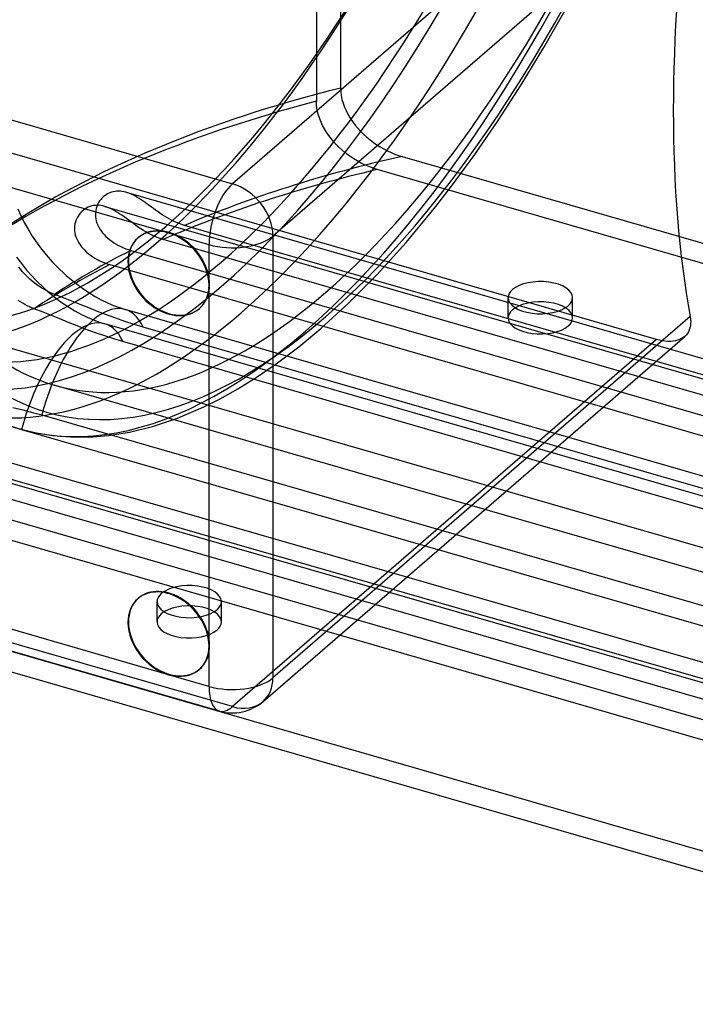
# Model space of a CAD drawing. Header units: millimetres. Extents: x -144 to 144, y -123 to 109.
# Tile 4 of 11: x -64 to -6, y -122 to -38. Entities that reach past the tile are written whole.
import ezdxf

# ---------------------------------------------------------------- set-up
doc = ezdxf.new("R2010")
doc.units = ezdxf.units.MM
doc.layers.add('HIDDEN', color=7, linetype='Continuous')
doc.layers.add('THICK', color=7, linetype='Continuous')

msp = doc.modelspace()

# ---------------------------------------------------------------- linework, layer by layer
at = {"layer": 'HIDDEN'}
for p, q in [((-38.773, -18.051), (-38.773, -45.099)), ((-36.71, -20.022), (-36.71, -43.962)), ((-19.335, -40.494), (-17.182, -36.703)), ((-21.278, -43.698), (-19.335, -40.494)), ((-23.246, -46.746), (-21.278, -43.698)), ((-36.71, -43.962), (-36.697, -44.271)), ((-36.697, -44.271), (-36.656, -44.598)), ((-36.656, -44.598), (-36.588, -44.933)), ((-38.762, -45.382), (-38.773, -45.099)), ((-38.728, -45.68), (-38.762, -45.382)), ((-36.588, -44.933), (-36.492, -45.266)), ((-36.492, -45.266), (-36.376, -45.587)), ((-38.671, -45.987), (-38.728, -45.68)), ((-38.591, -46.294), (-38.671, -45.987)), ((-36.376, -45.587), (-36.241, -45.896)), ((-36.241, -45.896), (-36.08, -46.211)), ((-36.08, -46.211), (-35.895, -46.526)), ((-38.492, -46.592), (-38.591, -46.294)), ((-38.379, -46.876), (-38.492, -46.592)), ((-38.244, -47.166), (-38.379, -46.876)), ((-35.895, -46.526), (-35.689, -46.834)), ((-35.689, -46.834), (-35.468, -47.128)), ((-25.231, -49.633), (-23.246, -46.746)), ((-38.086, -47.459), (-38.244, -47.166)), ((-37.911, -47.748), (-38.086, -47.459)), ((-37.72, -48.027), (-37.911, -47.748)), ((-35.468, -47.128), (-35.241, -47.402)), ((-35.241, -47.402), (-35.005, -47.659)), ((-35.005, -47.659), (-34.748, -47.915)), ((-34.748, -47.915), (-34.473, -48.163)), ((-9.709, -65.451), (-69.811, -48.101)), ((-37.52, -48.291), (-37.72, -48.027)), ((-37.317, -48.537), (-37.52, -48.291)), ((-37.097, -48.779), (-37.317, -48.537)), ((-36.86, -49.017), (-37.097, -48.779)), ((-34.473, -48.163), (-34.188, -48.398)), ((-34.188, -48.398), (-33.898, -48.615)), ((-33.898, -48.615), (-33.61, -48.812)), ((-36.61, -49.248), (-36.86, -49.017)), ((-36.351, -49.467), (-36.61, -49.248)), ((-36.088, -49.672), (-36.351, -49.467)), ((-33.61, -48.812), (-33.325, -48.991)), ((-33.325, -48.991), (-33.023, -49.163)), ((-33.023, -49.163), (-32.71, -49.324)), ((-32.71, -49.324), (-32.391, -49.471)), ((-32.391, -49.471), (-32.07, -49.602)), ((-32.07, -49.602), (-31.755, -49.716)), ((-27.219, -52.345), (-25.231, -49.633)), ((-35.827, -49.858), (-36.088, -49.672)), ((-35.569, -50.028), (-35.827, -49.858)), ((-35.297, -50.192), (-35.569, -50.028)), ((-35.015, -50.347), (-35.297, -50.192)), ((-34.725, -50.492), (-35.015, -50.347)), ((-31.755, -49.716), (-31.451, -49.811)), ((-31.451, -49.811), (76.451, -80.959)), ((-34.432, -50.624), (-34.725, -50.492)), ((-34.139, -50.741), (-34.432, -50.624)), ((-33.852, -50.843), (-34.139, -50.741)), ((-33.574, -50.93), (-33.852, -50.843)), ((78.574, -83.304), (-33.574, -50.93)), ((-56.56, -52.98), (-56.698, -53.057)), ((-56.419, -52.916), (-56.56, -52.98)), ((-56.274, -52.863), (-56.419, -52.916)), ((-56.127, -52.823), (-56.274, -52.863)), ((-55.976, -52.795), (-56.127, -52.823)), ((-55.824, -52.778), (-55.976, -52.795)), ((-55.669, -52.774), (-55.824, -52.778)), ((-55.514, -52.781), (-55.669, -52.774)), ((-55.358, -52.799), (-55.514, -52.781)), ((-55.202, -52.828), (-55.358, -52.799)), ((-55.045, -52.868), (-55.202, -52.828)), ((-54.885, -52.918), (-55.045, -52.868)), ((-55.033, -52.871), (79.197, -91.62)), ((-54.725, -52.978), (-54.885, -52.918)), ((-54.563, -53.048), (-54.725, -52.978)), ((-28.58, -54.102), (-27.219, -52.345)), ((-57.383, -53.761), (-57.463, -53.915)), ((-57.291, -53.617), (-57.383, -53.761)), ((-57.189, -53.482), (-57.291, -53.617)), ((-57.077, -53.359), (-57.189, -53.482)), ((-56.957, -53.246), (-57.077, -53.359)), ((-56.83, -53.146), (-56.957, -53.246)), ((-56.698, -53.057), (-56.83, -53.146)), ((-54.401, -53.127), (-54.563, -53.048)), ((-54.238, -53.214), (-54.401, -53.127)), ((-54.075, -53.309), (-54.238, -53.214)), ((-53.909, -53.411), (-54.075, -53.309)), ((-53.742, -53.52), (-53.909, -53.411)), ((-53.572, -53.635), (-53.742, -53.52)), ((-53.4, -53.756), (-53.572, -53.635)), ((-53.225, -53.881), (-53.4, -53.756)), ((-64.288, -54.284), (-64.028, -54.863)), ((-58.926, -54.63), (-59.036, -54.764)), ((-58.807, -54.509), (-58.926, -54.63)), ((-58.681, -54.399), (-58.807, -54.509)), ((-58.548, -54.303), (-58.681, -54.399)), ((-58.409, -54.219), (-58.548, -54.303)), ((-58.266, -54.148), (-58.409, -54.219)), ((-58.119, -54.089), (-58.266, -54.148)), ((-57.968, -54.044), (-58.119, -54.089)), ((-57.815, -54.011), (-57.968, -54.044)), ((-57.659, -53.991), (-57.815, -54.011)), ((-57.501, -53.984), (-57.659, -53.991)), ((-57.645, -54.599), (-57.652, -54.782)), ((-57.622, -54.42), (-57.645, -54.599)), ((-57.584, -54.246), (-57.622, -54.42)), ((-57.531, -54.077), (-57.584, -54.246)), ((-57.463, -53.915), (-57.531, -54.077)), ((-57.341, -53.989), (-57.501, -53.984)), ((-57.18, -54.007), (-57.341, -53.989)), ((-57.017, -54.037), (-57.18, -54.007)), ((-56.852, -54.078), (-57.017, -54.037)), ((-56.677, -54.134), (-56.852, -54.078)), ((-56.845, -54.08), (81.01, -93.875)), ((-56.5, -54.203), (-56.677, -54.134)), ((-56.321, -54.283), (-56.5, -54.203)), ((-56.139, -54.376), (-56.321, -54.283)), ((-55.957, -54.478), (-56.139, -54.376)), ((-55.773, -54.59), (-55.957, -54.478)), ((-55.586, -54.71), (-55.773, -54.59)), ((-53.049, -54.009), (-53.225, -53.881)), ((-52.871, -54.139), (-53.049, -54.009)), ((-52.692, -54.269), (-52.871, -54.139)), ((-52.511, -54.4), (-52.692, -54.269)), ((-52.326, -54.53), (-52.511, -54.4)), ((-52.139, -54.659), (-52.326, -54.53)), ((-51.947, -54.787), (-52.139, -54.659)), ((-31.113, -57.162), (-28.58, -54.102)), ((-64.028, -54.863), (-63.733, -55.448)), ((-63.733, -55.448), (-63.405, -56.035)), ((-59.356, -55.398), (-59.4, -55.575)), ((-59.296, -55.225), (-59.356, -55.398)), ((-59.222, -55.062), (-59.296, -55.225)), ((-59.135, -54.908), (-59.222, -55.062)), ((-59.036, -54.764), (-59.135, -54.908)), ((-57.652, -54.782), (-57.642, -54.964)), ((-57.642, -54.964), (-57.616, -55.146)), ((-57.616, -55.146), (-57.575, -55.325)), ((-57.575, -55.325), (-57.519, -55.501)), ((-57.519, -55.501), (-57.45, -55.675)), ((-55.397, -54.839), (-55.586, -54.71)), ((-55.204, -54.974), (-55.397, -54.839)), ((-55.008, -55.116), (-55.204, -54.974)), ((-54.81, -55.26), (-55.008, -55.116)), ((-54.61, -55.407), (-54.81, -55.26)), ((-54.407, -55.554), (-54.61, -55.407)), ((-51.752, -54.911), (-51.947, -54.787)), ((-51.553, -55.032), (-51.752, -54.911)), ((-51.349, -55.148), (-51.553, -55.032)), ((-51.141, -55.259), (-51.349, -55.148)), ((-50.929, -55.363), (-51.141, -55.259)), ((-50.712, -55.461), (-50.929, -55.363)), ((-50.49, -55.551), (-50.712, -55.461)), ((-63.405, -56.035), (-63.044, -56.618)), ((-59.428, -55.757), (-59.439, -55.943)), ((-59.439, -55.943), (-59.433, -56.131)), ((-59.433, -56.131), (-59.411, -56.318)), ((-59.4, -55.575), (-59.428, -55.757)), ((-59.411, -56.318), (-59.372, -56.503)), ((-57.45, -55.675), (-57.366, -55.846)), ((-57.366, -55.846), (-57.269, -56.013)), ((-57.269, -56.013), (-57.159, -56.177)), ((-57.159, -56.177), (-57.036, -56.336)), ((-57.036, -56.336), (-56.9, -56.492)), ((-54.201, -55.701), (-54.407, -55.554)), ((-53.992, -55.846), (-54.201, -55.701)), ((-53.778, -55.989), (-53.992, -55.846)), ((-53.558, -56.129), (-53.778, -55.989)), ((-53.334, -56.264), (-53.558, -56.129)), ((-53.104, -56.393), (-53.334, -56.264)), ((-50.264, -55.633), (-50.49, -55.551)), ((-50.033, -55.705), (-50.264, -55.633)), ((75.533, -91.953), (-50.033, -55.705)), ((-63.044, -56.618), (-62.348, -57.61)), ((-59.372, -56.503), (-59.318, -56.684)), ((-59.318, -56.684), (-59.249, -56.861)), ((-59.249, -56.861), (-59.167, -57.034)), ((-59.167, -57.034), (-59.071, -57.203)), ((-59.071, -57.203), (-58.962, -57.368)), ((-56.9, -56.492), (-56.753, -56.643)), ((-56.753, -56.643), (-56.595, -56.789)), ((-56.595, -56.789), (-56.428, -56.928)), ((-56.428, -56.928), (-56.252, -57.06)), ((-56.252, -57.06), (-56.068, -57.186)), ((-56.068, -57.186), (-55.876, -57.305)), ((-54.032, -56.786), (-53.982, -56.743)), ((-52.868, -56.515), (-53.104, -56.393)), ((-52.626, -56.628), (-52.868, -56.515)), ((-52.379, -56.732), (-52.626, -56.628)), ((-52.126, -56.826), (-52.379, -56.732)), ((-51.867, -56.908), (-52.126, -56.826)), ((77.367, -94.214), (-51.867, -56.908)), ((-33.608, -59.919), (-31.113, -57.162)), ((-62.348, -57.61), (-61.857, -58.225)), ((-58.962, -57.368), (-58.841, -57.528)), ((-58.841, -57.528), (-58.708, -57.684)), ((-58.708, -57.684), (-58.564, -57.835)), ((-58.564, -57.835), (-58.408, -57.981)), ((-58.408, -57.981), (-58.243, -58.121)), ((-55.876, -57.305), (-55.677, -57.416)), ((-55.677, -57.416), (-55.472, -57.52)), ((-55.472, -57.52), (-55.262, -57.615)), ((-55.262, -57.615), (-55.051, -57.701)), ((-55.051, -57.701), (-54.839, -57.777)), ((-54.839, -57.777), (-54.626, -57.843)), ((-54.626, -57.843), (74.126, -95.01)), ((-64.392, -58.417), (-63.98, -58.972)), ((-61.857, -58.225), (-61.336, -58.819)), ((-61.336, -58.819), (-60.956, -59.218)), ((-58.243, -58.121), (-58.067, -58.256)), ((-58.067, -58.256), (-57.883, -58.383)), ((-57.883, -58.383), (-57.691, -58.504)), ((-57.691, -58.504), (-57.492, -58.618)), ((-57.492, -58.618), (-57.285, -58.723)), ((-57.285, -58.723), (-57.073, -58.821)), ((-57.073, -58.821), (-56.856, -58.91)), ((-64.054, -59.455), (-64.201, -59.268)), ((-63.901, -59.638), (-64.054, -59.455)), ((-63.98, -58.972), (-63.536, -59.521)), ((-63.742, -59.816), (-63.901, -59.638)), ((-63.536, -59.521), (-63.068, -60.051)), ((-60.956, -59.218), (-60.147, -59.986)), ((-56.856, -58.91), (-56.635, -58.99)), ((-56.635, -58.99), (-56.415, -59.059)), ((-56.415, -59.059), (75.915, -97.259)), ((-63.577, -59.989), (-63.742, -59.816)), ((-63.408, -60.156), (-63.577, -59.989)), ((-63.233, -60.317), (-63.408, -60.156)), ((-63.054, -60.471), (-63.233, -60.317)), ((-63.068, -60.051), (-62.804, -60.331)), ((-62.872, -60.619), (-63.054, -60.471)), ((-62.804, -60.331), (-61.939, -61.164)), ((-60.147, -59.986), (-59.307, -60.681)), ((-36.046, -62.372), (-33.608, -59.919)), ((-62.687, -60.759), (-62.872, -60.619)), ((-62.499, -60.891), (-62.687, -60.759)), ((-62.309, -61.017), (-62.499, -60.891)), ((-62.117, -61.134), (-62.309, -61.017)), ((-61.924, -61.244), (-62.117, -61.134)), ((-61.939, -61.164), (-61.039, -61.913)), ((-61.73, -61.345), (-61.924, -61.244)), ((-61.537, -61.438), (-61.73, -61.345)), ((-59.307, -60.681), (-58.767, -61.078)), ((-58.767, -61.078), (-58.226, -61.441)), ((-64.053, -62.244), (-64.243, -62.119)), ((-63.862, -62.362), (-64.053, -62.244)), ((-61.344, -61.523), (-61.537, -61.438)), ((-61.153, -61.599), (-61.344, -61.523)), ((-60.387, -61.895), (-61.153, -61.599)), ((-61.039, -61.913), (-60.499, -62.31)), ((-59.664, -62.182), (-60.387, -61.895)), ((-58.956, -62.467), (-59.664, -62.182)), ((-58.226, -61.441), (-57.687, -61.767)), ((-57.687, -61.767), (-57.156, -62.058)), ((-57.156, -62.058), (-56.619, -62.32)), ((-22.391, -63.612), (-22.391, -61.88)), ((-16.891, -63.612), (-16.891, -61.88)), ((-63.669, -62.471), (-63.862, -62.362)), ((-63.475, -62.573), (-63.669, -62.471)), ((-63.281, -62.666), (-63.475, -62.573)), ((-63.089, -62.75), (-63.281, -62.666)), ((-62.898, -62.827), (-63.089, -62.75)), ((-62.13, -63.123), (-62.898, -62.827)), ((-60.499, -62.31), (-59.958, -62.673)), ((-59.958, -62.673), (-59.42, -63)), ((-59.42, -63), (-58.888, -63.29)), ((-58.222, -62.762), (-58.956, -62.467)), ((-57.468, -63.061), (-58.222, -62.762)), ((-56.698, -63.357), (-57.468, -63.061)), ((-56.619, -62.32), (-56.098, -62.543)), ((-56.098, -62.543), (-55.597, -62.73)), ((-55.597, -62.73), (-55.12, -62.88)), ((60.667, -96.305), (-55.12, -62.88)), ((-48.794, -62.833), (-48.744, -62.79)), ((-38.407, -64.525), (-36.046, -62.372)), ((28.983, -93.299), (-74.247, -63.499)), ((-61.405, -63.411), (-62.13, -63.123)), ((-60.696, -63.696), (-61.405, -63.411)), ((-59.962, -63.991), (-60.696, -63.696)), ((-58.888, -63.29), (-58.351, -63.552)), ((-58.351, -63.552), (-57.83, -63.775)), ((-57.83, -63.775), (-57.329, -63.962)), ((-55.916, -63.645), (-56.698, -63.357)), ((-55.128, -63.919), (-55.916, -63.645)), ((-54.341, -64.175), (-55.128, -63.919)), ((-59.207, -64.29), (-59.962, -63.991)), ((-58.435, -64.588), (-59.207, -64.29)), ((-57.652, -64.876), (-58.435, -64.588)), ((-57.329, -63.962), (-56.852, -64.113)), ((62.399, -98.537), (-56.852, -64.112)), ((-53.564, -64.408), (-54.341, -64.175)), ((62.224, -97.833), (-53.564, -64.408)), ((-40.285, -66.083), (-38.407, -64.525)), ((-56.862, -65.151), (-57.652, -64.876)), ((-56.074, -65.406), (-56.862, -65.151)), ((-55.296, -65.64), (-56.074, -65.406)), ((-9.709, -65.451), (-45.949, -96.836)), ((-9.466, -65.515), (-9.709, -65.451)), ((-9.224, -65.564), (-9.466, -65.515)), ((-8.985, -65.598), (-9.224, -65.564)), ((-8.751, -65.616), (-8.985, -65.598)), ((-8.525, -65.617), (-8.751, -65.616)), ((-8.308, -65.602), (-8.525, -65.617)), ((-8.104, -65.57), (-8.308, -65.602)), ((-7.913, -65.523), (-8.104, -65.57)), ((-7.737, -65.46), (-7.913, -65.523)), ((-7.576, -65.384), (-7.737, -65.46)), ((-7.432, -65.296), (-7.576, -65.384)), ((-7.301, -65.194), (-7.432, -65.296)), ((63.956, -100.065), (-55.296, -65.64)), ((-42.095, -67.455), (-40.285, -66.083)), ((-43.833, -68.651), (-42.095, -67.455)), ((-45.494, -69.684), (-43.833, -68.651)), ((-24.372, -79.978), (-61.17, -69.355)), ((-46.998, -70.525), (-45.494, -69.684)), ((-48.433, -71.242), (-46.998, -70.525)), ((-64.721, -71.271), (-63.852, -71.475)), ((-63.852, -71.475), (-63.017, -71.688)), ((-50.647, -72.183), (-48.433, -71.242)), ((-31.062, -85.771), (-78.365, -72.116)), ((-63.017, -71.688), (-62.224, -71.908)), ((-62.224, -71.908), (-26.846, -82.121)), ((-52.766, -72.891), (-50.647, -72.183)), ((-64.75, -72.92), (-63.956, -73.14)), ((-64.119, -73.084), (-62.724, -73.427)), ((-63.956, -73.14), (55.296, -107.565)), ((-54.744, -73.375), (-52.766, -72.891)), ((59.32, -113.595), (-80.155, -73.332)), ((-62.724, -73.427), (-61.284, -73.662)), ((-61.284, -73.662), (-59.779, -73.786)), ((-59.779, -73.786), (-58.207, -73.79)), ((-58.207, -73.79), (-56.525, -73.659)), ((-56.525, -73.659), (-54.744, -73.375)), ((54.626, -111.898), (-74.126, -74.731)), ((56.415, -114.146), (-75.915, -75.946)), ((-75.533, -77.788), (-35.266, -89.412)), ((-77.367, -78.991), (51.867, -116.298)), ((-45.949, -96.836), (-106.051, -79.486)), ((-54.032, -87.616), (-53.982, -87.573)), ((-52.391, -89.593), (-52.391, -87.861)), ((-46.891, -89.593), (-46.891, -87.861)), ((-48.794, -93.664), (-48.744, -93.621))]:
    msp.add_line(p, q, dxfattribs=at)
for centre, major_axis, ratio, start_param, end_param in [((-52.481, 15.15), (-23.186, -80.32), 0.433013, 0.588003, 3.141593), ((-46.921, 13.545), (23.186, 80.32), 0.433013, -2.55359, 0), ((-51.615, 14.9), (-22.632, -78.399), 0.433013, 0.588003, 3.141594), ((-37.984, 10.965), (-23.186, -80.32), 0.433013, 0.588003, 3.141593), ((-46.921, 13.545), (23.186, 80.32), 0.433013, 0.588003, 3.141593), ((-51.615, 14.9), (-22.632, -78.399), 0.433013, -2.55359, -0.265909), ((37.984, -10.965), (23.186, 80.32), 0.433013, 0.588003, 3.141593), ((-46.921, 13.545), (23.852, 82.626), 0.433013, -2.55359, -0.982794), ((-45.189, 13.045), (24.407, 84.548), 0.433013, -2.55359, -0.982794), ((-39.716, 11.465), (24.407, 84.548), 0.433013, -2.55359, -0.982794), ((-37.984, 10.965), (-23.852, -82.626), 0.433013, 0.588003, 2.158799), ((-37.984, 10.965), (-23.186, -80.32), 0.433013, -1.191642, 0), ((-46.921, 13.545), (23.852, 82.626), 0.433013, 2.158799, 3.729595), ((-39.716, 11.465), (24.407, 84.548), 0.433013, 2.158799, 3.729595), ((-37.984, 10.965), (-23.852, -82.626), 0.433013, -0.982794, 0.588003), ((0, -80.54), (-81.85, 0), 0.5, -1.105707, -0.642332), ((0, -82.272), (-83.85, 0), 0.5, -1.090088, -0.639521), ((0, -84.87), (-76.85, 0), 0.5, -1.149165, -0.861826), ((0, -86.603), (-78.85, 0), 0.5, -1.130962, -0.852918), ((-51.615, 14.9), (-22.632, -78.399), 0.433013, 0.000002, 0.588003), ((-51.363, -59.766), (2.619, -3.024), 0.75, 0.713724, 3.141552), ((-51.363, -59.766), (2.619, -3.024), 0.75, 3.141552, 3.152548), ((-52.481, 15.15), (-23.186, -80.32), 0.433013, 0, 0.588003), ((0, -84.87), (-76.85, 0), 0.5, -0.780145, -0.650551), ((-46.921, 13.545), (23.186, 80.32), 0.433013, -3.141592, -2.55359), ((0, -86.603), (-78.85, 0), 0.5, -0.773497, -0.647339), ((-19.641, -61.88), (-2.75, 0), 0.5, 3.141499, 5.759587), ((-51.363, -59.766), (2.619, -3.024), 0.75, -0.000041, 0.713724), ((-19.641, -61.88), (-2.75, 0), 0.5, -0.523599, -0.000094), ((-37.984, 10.965), (-23.186, -80.32), 0.433013, 0, 0.588003), ((-19.641, -61.88), (-2.75, 0), 0.5, -0.000094, 2.617994), ((-19.641, -63.612), (2.75, 0), 0.5, -0.000094, 2.617994), ((-19.641, -61.88), (-2.75, 0), 0.5, 2.617994, 3.141499), ((-57.894, -72.488), (-2.774, -9.608), 0.433013, 2.682398, 3.729595), ((-51.363, -59.766), (2.619, -3.024), 0.75, -0.011064, -0.000041), ((-19.641, -63.612), (2.75, 0), 0.5, 2.617994, 3.141499), ((-45.189, 13.045), (24.407, 84.548), 0.433013, -3.141486, -2.55359), ((-57.894, -72.488), (-2.774, -9.608), 0.433013, -2.55359, -1.506392), ((-59.626, -73.72), (-2.774, -9.608), 0.433013, 2.682398, 3.729595), ((-19.641, -63.612), (2.75, 0), 0.5, 3.141499, 5.759587), ((-19.641, -63.612), (2.75, 0), 0.5, -0.523599, -0.000094), ((-59.626, -73.72), (-2.774, -9.608), 0.433013, -2.55359, -1.506392), ((-49.641, -87.861), (-2.75, 0), 0.5, 3.141499, 5.759587), ((-51.363, -90.597), (2.619, -3.024), 0.75, 0.713724, 3.141552), ((-49.641, -87.861), (-2.75, 0), 0.5, -0.523599, -0.000094), ((-51.363, -90.597), (2.619, -3.024), 0.75, 3.141552, 3.152548), ((-49.641, -87.861), (-2.75, 0), 0.5, -0.000094, 2.617994), ((-49.641, -89.593), (2.75, 0), 0.5, -0.000094, 2.617994), ((-49.641, -87.861), (-2.75, 0), 0.5, 2.617994, 3.141499), ((-49.641, -89.593), (2.75, 0), 0.5, 2.617994, 3.141499), ((-49.641, -89.593), (2.75, 0), 0.5, 3.141499, 5.759587), ((-49.641, -89.593), (2.75, 0), 0.5, -0.523599, -0.000094), ((-51.363, -90.597), (2.619, -3.024), 0.75, -0.000041, 0.713724), ((-51.363, -90.597), (2.619, -3.024), 0.75, -0.011064, -0.000041), ((-45.949, -93.372), (-2.619, 3.024), 0.75, 2.284521, 3.141672), ((-45.949, -93.372), (1.109, 3.843), 0.433013, -3.141586, -2.55359)]:
    msp.add_ellipse(centre, major_axis=major_axis, ratio=ratio, start_param=start_param, end_param=end_param, dxfattribs=at)
at = {"layer": 'THICK'}
for p, q in [((-9.709, -20.764), (-45.949, -52.149)), ((-6.839, -25.743), (-42.485, -56.614)), ((-106.051, -34.799), (-45.949, -52.149)), ((-104.587, -40.996), (-51.413, -56.346)), ((-51.413, -56.346), (-47.949, -57.346)), ((-42.485, -56.614), (-42.485, -94.372)), ((-47.949, -57.346), (-47.949, -60.81)), ((-47.949, -60.81), (-47.949, -91.64)), ((-6.839, -63.502), (-42.485, -94.372)), ((-6.839, -63.502), (-6.81, -63.704)), ((-6.81, -63.704), (-6.796, -63.904)), ((-6.796, -63.904), (-6.8, -64.1)), ((-6.914, -64.639), (-6.987, -64.798)), ((-6.859, -64.469), (-6.914, -64.639)), ((-6.82, -64.289), (-6.859, -64.469)), ((-6.8, -64.1), (-6.82, -64.289)), ((-43.33, -96.396), (-7.307, -65.199)), ((-7.182, -65.076), (-7.301, -65.194)), ((-7.077, -64.944), (-7.182, -65.076)), ((-6.987, -64.798), (-7.077, -64.944)), ((-51.413, -94.104), (-104.587, -78.754)), ((-47.058, -97.215), (-107.16, -79.865)), ((4.592, -88.339), (-24.372, -79.978)), ((-26.846, -82.121), (8.373, -92.287)), ((36.71, -105.336), (-31.062, -85.771)), ((-35.266, -89.412), (36.71, -110.19)), ((31.451, -119.93), (-66.76, -91.579)), ((-47.949, -91.64), (-47.949, -95.104)), ((-68.014, -92.949), (33.574, -122.275)), ((-47.949, -95.104), (-51.413, -94.104))]:
    msp.add_line(p, q, dxfattribs=at)
msp.add_arc((-45.949, -93.372), 4, 253.89807, 310.89677, dxfattribs=at)
for centre, major_axis, ratio, start_param, end_param in [((33.515, -9.675), (-23.186, -80.32), 0.433013, -1.246609, -0.718979), ((-45.949, -55.614), (1.109, 3.843), 0.433013, 0.588003, 2.158799), ((-45.949, -55.614), (-2.619, 3.024), 0.75, -2.427868, -0.857072), ((-51.413, -59.81), (2.619, -3.024), 0.75, 2.284521, 3.141552), ((-51.413, -59.81), (2.619, -3.024), 0.75, 0.713724, 2.284521), ((-51.413, -59.81), (2.619, -3.024), 0.75, 3.141552, 3.855317), ((-51.363, -59.766), (2.619, -3.024), 0.75, -3.130637, -2.427868), ((-45.949, -55.614), (-4, 0), 0.5, 1.047198, 2.617994), ((-51.413, -59.81), (2.619, -3.024), 0.75, -2.427868, -0.000041), ((-51.363, -59.766), (2.619, -3.024), 0.75, -2.427868, -0.011064), ((-51.413, -59.81), (2.619, -3.024), 0.75, -0.000041, 0.713724), ((-51.413, -90.64), (2.619, -3.024), 0.75, 0.713724, 3.141552), ((-51.413, -90.64), (2.619, -3.024), 0.75, 3.141552, 3.855317), ((-51.363, -90.597), (2.619, -3.024), 0.75, -3.130637, -2.427868), ((-51.413, -90.64), (2.619, -3.024), 0.75, -2.427868, -0.857072), ((-51.363, -90.597), (2.619, -3.024), 0.75, -2.427868, -0.011064), ((-51.413, -90.64), (2.619, -3.024), 0.75, -0.000041, 0.713724), ((-51.413, -90.64), (2.619, -3.024), 0.75, -0.857072, -0.000041), ((-45.949, -93.372), (4, 0), 0.5, -2.094395, -0.523599), ((-45.949, -93.372), (-2.619, 3.024), 0.75, -3.141514, -2.427868), ((-45.949, -93.372), (1.109, 3.843), 0.433013, 2.158799, 3.141599)]:
    msp.add_ellipse(centre, major_axis=major_axis, ratio=ratio, start_param=start_param, end_param=end_param, dxfattribs=at)

doc.saveas('drawing.dxf')
